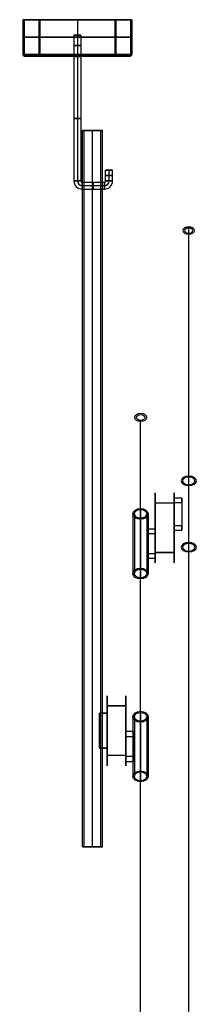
# Model space of a CAD drawing. Extents: x 114 to 374, y -1291 to 386.
# Tile 6 of 6: x 137 to 288, y -452 to 386. Entities that reach past the tile are written whole.
import ezdxf

# ---------------------------------------------------------------- set-up
doc = ezdxf.new("R2010")
doc.units = 0
doc.header["$MEASUREMENT"] = 0
doc.layers.add('DEFAULT', color=8, linetype='CONTINUOUS')

msp = doc.modelspace()

# ---------------------------------------------------------------- linework, layer by layer
at = {"layer": 'DEFAULT', "color": 9}
for p, q in [((139.81, 385.65, -71.08), (139.81, 356.15, -71.08)), ((139.81, 385.65, -71.08), (141.01, 385.65, -71.08)), ((141.01, 385.65, -71.08), (141.01, 356.15, -71.08)), ((153.43, 385.65, -103.97), (153.43, 356.15, -103.97)), ((154.27, 385.65, -103.12), (154.27, 356.15, -103.12)), ((186.31, 385.65, -25.78), (186.31, 356.15, -25.78)), ((186.31, 385.65, -24.58), (186.31, 356.15, -24.58)), ((186.31, 385.65, -116.38), (186.31, 356.15, -116.38)), ((186.31, 385.65, -117.58), (186.31, 356.15, -117.58)), ((186.31, 385.65, -117.58), (186.31, 385.65, -116.38)), ((186.31, 385.65, -25.78), (186.31, 385.65, -24.58)), ((218.34, 356.15, -39.05), (218.34, 385.65, -39.05)), ((219.19, 356.15, -38.2), (219.19, 385.65, -38.2)), ((231.61, 385.65, -71.08), (231.61, 356.15, -71.08)), ((231.61, 385.65, -71.08), (232.81, 385.65, -71.08)), ((232.81, 385.65, -71.08), (232.81, 356.15, -71.08)), ((141.31, 355.85, -71.08), (181.31, 355.85, -71.08)), ((141.31, 354.65, -71.08), (181.31, 354.65, -71.08)), ((181.31, 354.65, -71.08), (181.31, 355.85, -71.08)), ((182.77, 355.85, -74.62), (182.77, 354.65, -74.62)), ((186.31, 354.65, -66.08), (186.31, 355.85, -66.08)), ((186.31, 354.65, -76.08), (186.31, 355.85, -76.08)), ((186.31, 355.85, -116.08), (186.31, 355.85, -76.08)), ((186.31, 355.85, -66.08), (186.31, 355.85, -26.08)), ((186.31, 354.65, -116.08), (186.31, 354.65, -76.08)), ((186.31, 354.65, -66.08), (186.31, 354.65, -26.08)), ((189.84, 354.65, -67.55), (189.84, 355.85, -67.55)), ((191.31, 354.65, -71.08), (191.31, 355.85, -71.08)), ((191.31, 355.85, -71.08), (231.31, 355.85, -71.08)), ((191.31, 354.65, -71.08), (231.31, 354.65, -71.08))]:
    msp.add_line(p, q, dxfattribs=at)
at = {"layer": 'DEFAULT', "color": 251}
for p, q in [((183.36, 372.43, -71.08), (183.36, 354.65, -71.08)), ((183.36, 372.43, -71.08), (189.26, 372.43, -71.08)), ((186.31, 372.43, -74.03), (186.31, 354.65, -74.03)), ((186.31, 372.43, -68.13), (186.31, 354.65, -68.13)), ((186.31, 372.43, -74.03), (186.31, 372.43, -68.13)), ((189.26, 372.43, -71.08), (189.26, 354.65, -71.08)), ((183.31, 354.43, -71.08), (183.31, 248.43, -71.08)), ((186.31, 354.43, -74.08), (186.31, 248.43, -74.08)), ((186.31, 354.43, -68.08), (186.31, 248.43, -68.08)), ((189.31, 354.43, -71.08), (189.31, 248.43, -71.08)), ((210.31, 248.43, -71.08), (210.31, 257.43, -71.08)), ((216.31, 257.43, -71.08), (210.31, 257.43, -71.08)), ((213.31, 248.43, -74.08), (213.31, 257.43, -74.08)), ((213.31, 248.43, -68.08), (213.31, 257.43, -68.08)), ((213.31, 257.43, -74.08), (213.31, 257.43, -68.08)), ((216.31, 248.43, -71.08), (216.31, 257.43, -71.08)), ((190.31, 247.43, -71.08), (209.31, 247.43, -71.08)), ((190.31, 244.43, -68.08), (209.31, 244.43, -68.08)), ((190.31, 244.43, -74.08), (209.31, 244.43, -74.08)), ((190.31, 241.43, -71.08), (209.31, 241.43, -71.08))]:
    msp.add_line(p, q, dxfattribs=at)
at = {"layer": 'DEFAULT'}
for p, q in [((190.65, -318.57, -71.08), (190.65, 291.43, -71.08)), ((192.79, 291.43, -74.02), (191.17, 291.43, -74.02)), ((192.15, -318.57, -71.08), (192.15, 291.43, -71.08)), ((199.15, -318.57, -79.58), (199.15, 291.43, -79.58)), ((199.15, -318.57, -78.08), (199.15, 291.43, -78.08)), ((199.15, -318.57, -62.58), (199.15, 291.43, -62.58)), ((199.15, -318.57, -64.08), (199.15, 291.43, -64.08)), ((207.13, 291.43, -74.02), (205.5, 291.43, -74.02)), ((206.15, -318.57, -71.08), (206.15, 291.43, -71.08)), ((207.65, -318.57, -71.08), (207.65, 291.43, -71.08)), ((281.15, -1124.78, 965.72), (281.15, 209.25, -88.02)), ((281.15, -1125.71, 964.54), (281.15, 208.32, -89.19)), ((240.15, -1019.76, -863.88), (240.15, 44.57, 207.81)), ((240.15, -1020.82, -862.82), (240.15, 43.5, 208.87)), ((281.15, -59.37, 126.08), (281.15, -2.87, 81.45)), ((281.15, -60.15, 125.1), (281.15, -3.65, 80.47)), ((268.65, -21.52, 91.72), (268.65, -25.24, 87.01)), ((268.65, -21.52, 91.72), (268.65, -45.06, 110.31)), ((275.17, -21.52, 91.72), (268.65, -21.52, 91.72)), ((275.17, -25.24, 87.01), (275.17, -21.52, 91.72)), ((275.17, -21.52, 91.72), (275.17, -45.06, 110.31)), ((240.15, -30.43, 118.1), (240.15, -31.32, 118.98)), ((240.15, -30.43, 118.1), (240.15, -81.17, 67.02)), ((240.15, -31.32, 118.98), (240.15, -82.05, 67.9)), ((268.65, -25.78, 62.75), (252.65, -25.78, 62.75)), ((252.65, -68.07, 104.75), (252.65, -25.78, 62.75)), ((268.65, -25.93, 104.9), (252.65, -25.93, 104.9)), ((252.65, -67.93, 62.61), (252.65, -25.93, 104.9)), ((268.65, -25.24, 87.01), (268.65, -48.78, 105.61)), ((268.65, -25.24, 87.01), (275.17, -25.24, 87.01)), ((268.65, -68.07, 104.75), (268.65, -25.78, 62.75)), ((268.65, -67.93, 62.61), (268.65, -25.93, 104.9)), ((275.17, -25.24, 87.01), (275.17, -48.78, 105.61)), ((233.65, -35.04, 122.68), (234.9, -35.04, 122.68)), ((233.65, -35.04, 122.68), (233.65, -85.78, 71.6)), ((234.9, -35.04, 122.68), (234.9, -85.78, 71.6)), ((240.15, -38.77, 126.38), (240.15, -39.65, 127.26)), ((240.15, -38.77, 126.38), (240.15, -89.5, 75.3)), ((240.15, -39.65, 127.26), (240.15, -90.39, 76.18)), ((245.4, -35.04, 122.68), (245.4, -85.78, 71.6)), ((245.4, -35.04, 122.68), (246.65, -35.04, 122.68)), ((246.65, -35.04, 122.68), (246.65, -85.78, 71.6)), ((246.13, -51.97, 109.9), (246.13, -47.71, 105.67)), ((246.13, -47.71, 105.67), (246.13, -68.85, 84.38)), ((246.13, -47.71, 105.67), (252.65, -47.71, 105.67)), ((252.65, -47.71, 105.67), (252.65, -51.97, 109.9)), ((252.65, -47.71, 105.67), (252.65, -68.85, 84.38)), ((268.65, -45.06, 110.31), (268.65, -48.78, 105.61)), ((275.17, -45.06, 110.31), (268.65, -45.06, 110.31)), ((268.65, -48.78, 105.61), (275.17, -48.78, 105.61)), ((275.17, -48.78, 105.61), (275.17, -45.06, 110.31)), ((252.65, -51.97, 109.9), (246.13, -51.97, 109.9)), ((246.13, -51.97, 109.9), (246.13, -73.11, 88.61)), ((252.65, -51.97, 109.9), (252.65, -73.11, 88.61)), ((246.13, -73.11, 88.61), (246.13, -68.85, 84.38)), ((246.13, -68.85, 84.38), (252.65, -68.85, 84.38)), ((252.65, -73.11, 88.61), (246.13, -73.11, 88.61)), ((268.65, -67.93, 62.61), (252.65, -67.93, 62.61)), ((268.65, -68.07, 104.75), (252.65, -68.07, 104.75)), ((252.65, -68.85, 84.38), (252.65, -73.11, 88.61)), ((240.15, -81.17, 67.02), (240.15, -82.05, 67.9)), ((233.65, -85.78, 71.6), (234.9, -85.78, 71.6)), ((240.15, -89.5, 75.3), (240.15, -90.39, 76.18)), ((245.4, -85.78, 71.6), (246.65, -85.78, 71.6)), ((227.65, -198.43, -111.08), (211.65, -198.43, -111.08)), ((211.65, -240.72, -69.09), (211.65, -198.43, -111.08)), ((227.65, -198.57, -68.94), (211.65, -198.57, -68.94)), ((211.65, -240.57, -111.23), (211.65, -198.57, -68.94)), ((227.65, -240.72, -69.09), (227.65, -198.43, -111.08)), ((227.65, -240.57, -111.23), (227.65, -198.57, -68.94)), ((205.13, -234.57, -74.08), (205.13, -204.57, -74.08)), ((211.65, -204.57, -74.08), (205.13, -204.57, -74.08)), ((205.13, -234.57, -68.08), (205.13, -204.57, -68.08)), ((205.13, -204.57, -74.08), (205.13, -204.57, -68.08)), ((205.13, -204.57, -68.08), (211.65, -204.57, -68.08)), ((211.65, -234.57, -74.08), (211.65, -204.57, -74.08)), ((211.65, -204.57, -68.08), (211.65, -204.57, -74.08)), ((211.65, -234.57, -68.08), (211.65, -204.57, -68.08)), ((233.65, -207.69, -51.15), (234.9, -207.69, -51.15)), ((233.65, -207.69, -51.15), (233.65, -258.42, -102.24)), ((234.9, -207.69, -51.15), (234.9, -258.42, -102.24)), ((240.15, -203.07, -55.73), (240.15, -203.96, -54.85)), ((240.15, -203.07, -55.73), (240.15, -253.81, -106.82)), ((240.15, -203.96, -54.85), (240.15, -254.7, -105.94)), ((245.4, -207.69, -51.15), (245.4, -258.42, -102.24)), ((245.4, -207.69, -51.15), (246.65, -207.69, -51.15)), ((246.65, -207.69, -51.15), (246.65, -258.42, -102.24)), ((240.15, -211.41, -47.45), (240.15, -212.3, -46.57)), ((240.15, -211.41, -47.45), (240.15, -262.15, -98.54)), ((240.15, -212.3, -46.57), (240.15, -263.03, -97.66)), ((227.65, -241.49, -89.45), (227.65, -220.35, -68.17)), ((234.17, -220.35, -68.17), (227.65, -220.35, -68.17)), ((227.65, -220.35, -68.17), (227.65, -224.61, -63.94)), ((227.65, -224.61, -63.94), (234.17, -224.61, -63.94)), ((227.65, -245.75, -85.23), (227.65, -224.61, -63.94)), ((234.17, -241.49, -89.45), (234.17, -220.35, -68.17)), ((234.17, -224.61, -63.94), (234.17, -220.35, -68.17)), ((234.17, -245.75, -85.23), (234.17, -224.61, -63.94)), ((211.65, -234.57, -74.08), (205.13, -234.57, -74.08)), ((205.13, -234.57, -74.08), (205.13, -234.57, -68.08)), ((205.13, -234.57, -68.08), (211.65, -234.57, -68.08)), ((211.65, -234.57, -68.08), (211.65, -234.57, -74.08)), ((227.65, -240.57, -111.23), (211.65, -240.57, -111.23)), ((227.65, -240.72, -69.09), (211.65, -240.72, -69.09)), ((234.17, -241.49, -89.45), (227.65, -241.49, -89.45)), ((227.65, -241.49, -89.45), (227.65, -245.75, -85.23)), ((234.17, -245.75, -85.23), (234.17, -241.49, -89.45)), ((227.65, -245.75, -85.23), (234.17, -245.75, -85.23)), ((233.65, -258.42, -102.24), (234.9, -258.42, -102.24)), ((240.15, -253.81, -106.82), (240.15, -254.7, -105.94)), ((245.4, -258.42, -102.24), (246.65, -258.42, -102.24)), ((240.15, -262.15, -98.54), (240.15, -263.03, -97.66)), ((192.15, -318.57, -71.08), (190.65, -318.57, -71.08)), ((199.15, -318.57, -62.58), (199.15, -318.57, -64.08)), ((199.15, -318.57, -78.08), (199.15, -318.57, -79.58)), ((207.65, -318.57, -71.08), (206.15, -318.57, -71.08))]:
    msp.add_line(p, q, dxfattribs=at)
at = {"layer": 'DEFAULT', "color": 251, "extrusion": (0, 1, 0)}
for centre, radius in [((-186.31, -71.08, 363.54), 2.95), ((-186.31, -71.08, 301.43), 3), ((-213.31, -71.08, 252.93), 3)]:
    msp.add_circle(centre, radius, dxfattribs=at)
at = {"layer": 'DEFAULT', "extrusion": (1.00312e-14, 1, 3.34373e-15)}
msp.add_circle((-199.15, -71.08, 291.43), 8.5, dxfattribs=at)
at = {"layer": 'DEFAULT', "extrusion": (-1.21807e-14, 1, 4.06024e-15)}
msp.add_circle((-199.15, -71.08, 291.43), 7, dxfattribs=at)
at = {"layer": 'DEFAULT', "color": 251, "extrusion": (1, 0, 0)}
msp.add_circle((244.43, -71.08, 199.81), 3, dxfattribs=at)
at = {"layer": 'DEFAULT', "extrusion": (2.79087e-11, 0.784727, -0.619842)}
msp.add_circle((-281.15, 55.63, 218.76), 5, dxfattribs=at)
at = {"layer": 'DEFAULT', "extrusion": (2.79072e-11, 0.784727, -0.619842)}
msp.add_circle((-281.15, 55.63, 218.76), 3.5, dxfattribs=at)
at = {"layer": 'DEFAULT', "extrusion": (0, 0.704667, 0.709538)}
for radius in [5, 3.5]:
    msp.add_circle((-240.15, 111.32, 178.86), radius, dxfattribs=at)
at = {"layer": 'DEFAULT', "extrusion": (8.40879e-17, 0.784727, -0.619842)}
msp.add_circle((-281.15, 55.63, -52.74), 6.5, dxfattribs=at)
at = {"layer": 'DEFAULT', "extrusion": (-1.28897e-16, 0.784727, -0.619842)}
msp.add_circle((-281.15, 55.63, -52.74), 5.25, dxfattribs=at)
at = {"layer": 'DEFAULT', "extrusion": (1, -6.76721e-16, 6.72075e-16)}
for centre in [(-46.93, 83.75, 252.65), (-219.57, -90.08, 211.65)]:
    msp.add_circle(centre, 29.8, dxfattribs=at)
at = {"layer": 'DEFAULT', "extrusion": (1, -1.35344e-15, 1.34415e-15)}
msp.add_circle((-46.93, 83.75, 268.65), 29.8, dxfattribs=at)
at = {"layer": 'DEFAULT', "extrusion": (-1.55125e-15, 0.704667, 0.709538)}
for centre in [(-240.15, 111.32, 62.36), (-240.15, 111.32, -9.64), (-240.15, 111.32, -182.64), (-240.15, 111.32, -254.64)]:
    msp.add_circle(centre, 6.5, dxfattribs=at)
at = {"layer": 'DEFAULT', "extrusion": (-1.9206e-15, 0.704667, 0.709538)}
for centre in [(-240.15, 111.32, 62.36), (-240.15, 111.32, -182.64)]:
    msp.add_circle(centre, 5.25, dxfattribs=at)
at = {"layer": 'DEFAULT', "extrusion": (-4.20439e-16, 0.784727, -0.619842)}
msp.add_circle((-281.15, 55.63, -124.74), 6.5, dxfattribs=at)
at = {"layer": 'DEFAULT', "extrusion": (-5.15587e-16, 0.784727, -0.619842)}
msp.add_circle((-281.15, 55.63, -124.74), 5.25, dxfattribs=at)
at = {"layer": 'DEFAULT', "extrusion": (9.47113e-16, 0.704667, 0.709538)}
msp.add_circle((-240.15, 111.32, -9.64), 5.25, dxfattribs=at)
at = {"layer": 'DEFAULT', "extrusion": (1, -6.79045e-16, 1.34647e-15)}
msp.add_circle((-219.57, -90.08, 227.65), 29.8, dxfattribs=at)
at = {"layer": 'DEFAULT', "extrusion": (2.85453e-15, 0.704667, 0.709538)}
msp.add_circle((-240.15, 111.32, -254.64), 5.25, dxfattribs=at)
at = {"layer": 'DEFAULT', "extrusion": (0, 1, 0)}
for radius in [8.5, 7]:
    msp.add_circle((-199.15, -71.08, -318.57), radius, dxfattribs=at)
at = {"layer": 'DEFAULT', "color": 9, "extrusion": (2.54288e-17, 1, -6.13907e-17)}
for centre, radius, start in [((-186.31, -71.08, 385.65), 46.5, 360), ((-186.31, -71.08, 355.85), 5, 0)]:
    msp.add_arc(centre, radius, start, 135, dxfattribs=at)
at = {"layer": 'DEFAULT', "color": 9, "extrusion": (-1.50958e-16, 1, -6.25289e-17)}
msp.add_arc((-186.31, -71.08, 385.65), 46.5, 315, 0, dxfattribs=at)
at = {"layer": 'DEFAULT', "color": 9, "extrusion": (-1.30551e-15, 1, -3.9739e-16)}
msp.add_arc((-186.31, -71.08, 385.65), 45.3, 360, 135, dxfattribs=at)
at = {"layer": 'DEFAULT', "color": 9, "extrusion": (-3.70387e-15, 1, 2.40391e-16)}
msp.add_arc((-186.31, -71.08, 385.65), 45.3, 315, 360, dxfattribs=at)
at = {"layer": 'DEFAULT', "color": 9, "extrusion": (-5.00639e-15, 1, -1.74382e-15)}
msp.add_arc((-186.31, -71.08, 385.65), 46.5, 180, 315, dxfattribs=at)
at = {"layer": 'DEFAULT', "color": 9, "extrusion": (-3.8207e-15, 1, -1.42354e-15)}
msp.add_arc((-186.31, -71.08, 385.65), 45.3, 180, 315, dxfattribs=at)
at = {"layer": 'DEFAULT', "color": 9, "extrusion": (-3.79177e-14, 1, -3.28392e-15)}
msp.add_arc((-186.31, -71.08, 385.65), 45.3, 135, 180, dxfattribs=at)
at = {"layer": 'DEFAULT', "color": 9, "extrusion": (-3.78657e-14, 1, -1.25394e-16)}
msp.add_arc((-186.31, -71.08, 385.65), 46.5, 135, 180, dxfattribs=at)
at = {"layer": 'DEFAULT', "color": 9, "extrusion": (0, 1, 0)}
for centre, radius, start, end in [((-186.31, -71.08, 370.9), 46.5, 315, 135), ((-186.31, -71.08, 370.9), 45.3, 315, 135), ((-186.31, -71.08, 354.65), 45, 0, 135), ((-186.31, -71.08, 354.65), 45, 180, 315), ((-186.31, -71.08, 355.25), 5, 315, 0), ((-186.31, -71.08, 355.25), 5, 0, 135)]:
    msp.add_arc(centre, radius, start, end, dxfattribs=at)
at = {"layer": 'DEFAULT', "color": 9, "extrusion": (-2.84217e-14, 1, 0)}
for centre, radius, start, end in [((-186.31, -71.08, 370.9), 46.5, 135, 315), ((-186.31, -71.08, 370.9), 45.3, 135, 315), ((-186.31, -71.08, 355.25), 5, 180, 315), ((-186.31, -71.08, 355.25), 5, 135, 180)]:
    msp.add_arc(centre, radius, start, end, dxfattribs=at)
at = {"layer": 'DEFAULT', "color": 251, "extrusion": (1.01143e-16, 1, -5.11743e-17)}
msp.add_arc((-186.31, -71.08, 372.43), 2.95, 0, 180, dxfattribs=at)
at = {"layer": 'DEFAULT', "color": 251, "extrusion": (1.38778e-16, 1, 9.93644e-17)}
msp.add_arc((-186.31, -71.08, 372.43), 2.95, 270, 0, dxfattribs=at)
at = {"layer": 'DEFAULT', "color": 251, "extrusion": (1.38778e-16, 1, 2.4095e-17)}
msp.add_arc((-186.31, -71.08, 372.43), 2.95, 180, 270, dxfattribs=at)
at = {"layer": 'DEFAULT', "color": 9, "extrusion": (-3.66286e-17, 1, 8.84292e-17)}
for radius in [46.5, 45.3]:
    msp.add_arc((-186.31, -71.08, 356.15), radius, 0, 135, dxfattribs=at)
at = {"layer": 'DEFAULT', "color": 9, "extrusion": (1.4821e-16, 1, 6.13907e-17)}
for centre, radius in [((-186.31, -71.08, 356.15), 46.5), ((-186.31, -71.08, 355.85), 45)]:
    msp.add_arc(centre, radius, 315, 0, dxfattribs=at)
at = {"layer": 'DEFAULT', "color": 9}
for centre, radius, start, end in [((141.31, 356.15, -71.08), 1.5, 180, 270), ((141.31, 356.15, -71.08), 0.3, 180, 270), ((231.31, 356.15, -71.08), 0.3, 270, 0), ((231.31, 356.15, -71.08), 1.5, 270, 0)]:
    msp.add_arc(centre, radius, start, end, dxfattribs=at)
at = {"layer": 'DEFAULT', "color": 9, "extrusion": (-9.59895e-15, 1, -2.20143e-15)}
msp.add_arc((-186.31, -71.08, 356.15), 45.3, 315, 360, dxfattribs=at)
at = {"layer": 'DEFAULT', "color": 9, "extrusion": (-2.01194e-17, 1, 4.85725e-17)}
msp.add_arc((-186.31, -71.08, 355.85), 45, 360, 135, dxfattribs=at)
at = {"layer": 'DEFAULT', "color": 9, "extrusion": (-5.27956e-15, 1, -4.00448e-16)}
msp.add_arc((-186.31, -71.08, 354.65), 45, 315, 360, dxfattribs=at)
at = {"layer": 'DEFAULT', "color": 9, "extrusion": (-8.42483e-16, 1, 2.47518e-16)}
msp.add_arc((-186.31, -71.08, 354.65), 45, 360, 135, dxfattribs=at)
at = {"layer": 'DEFAULT', "color": 9, "extrusion": (-0.707107, 2.00972e-14, 0.707107)}
msp.add_arc((-356.15, 36.47, -182), 1.5, 270, 0, dxfattribs=at)
at = {"layer": 'DEFAULT', "color": 9, "extrusion": (-6.03481e-15, 1, -2.71858e-15)}
msp.add_arc((-186.31, -71.08, 356.15), 46.5, 180, 315, dxfattribs=at)
at = {"layer": 'DEFAULT', "color": 9, "extrusion": (0.707107, -1.33981e-13, -0.707107)}
msp.add_arc((356.15, 36.47, 182), 0.3, 180, 270, dxfattribs=at)
at = {"layer": 'DEFAULT', "color": 9, "extrusion": (-5.41357e-15, 1, -2.90176e-15)}
msp.add_arc((-186.31, -71.08, 356.15), 45.3, 180, 315, dxfattribs=at)
at = {"layer": 'DEFAULT', "color": 9, "extrusion": (-5.07627e-15, 1, -2.03614e-15)}
msp.add_arc((-186.31, -71.08, 355.85), 45, 180, 315, dxfattribs=at)
at = {"layer": 'DEFAULT', "color": 9, "extrusion": (-2.95658e-15, 1, -7.84528e-18)}
msp.add_arc((-186.31, -71.08, 354.65), 45, 180, 315, dxfattribs=at)
at = {"layer": 'DEFAULT', "color": 9, "extrusion": (4.26974e-16, 1, 1.76858e-16)}
msp.add_arc((-186.31, -71.08, 355.85), 5, 315, 0, dxfattribs=at)
at = {"layer": 'DEFAULT', "color": 9, "extrusion": (-2.39116e-15, 1, 5.77277e-15)}
msp.add_arc((-186.31, -71.08, 354.65), 5, 0, 135, dxfattribs=at)
at = {"layer": 'DEFAULT', "color": 9, "extrusion": (2.59297e-14, 1, 2.68182e-14)}
msp.add_arc((-186.31, -71.08, 354.65), 5, 315, 0, dxfattribs=at)
at = {"layer": 'DEFAULT', "color": 9, "extrusion": (-1.22713e-14, 1, -2.52985e-15)}
msp.add_arc((-186.31, -71.08, 355.85), 5, 180, 315, dxfattribs=at)
at = {"layer": 'DEFAULT', "color": 9, "extrusion": (6.16251e-16, 1, -1.48776e-15)}
msp.add_arc((-186.31, -71.08, 354.65), 5, 180, 315, dxfattribs=at)
at = {"layer": 'DEFAULT', "color": 251}
for centre, radius, start, end in [((182.86, 354.65, -71.08), 0.5, 334.15807, 0), ((189.76, 354.65, -71.08), 0.5, 180, 205.84193), ((190.31, 248.43, -71.08), 7, 180, 270), ((190.31, 248.43, -68.08), 4, 180, 270), ((190.31, 248.43, -74.08), 4, 180, 270), ((190.31, 248.43, -71.08), 1, 180, 270), ((209.31, 248.43, -71.08), 7, 270, 0), ((209.31, 248.43, -68.08), 4, 270, 0), ((209.31, 248.43, -71.08), 1, 270, 0), ((209.31, 248.43, -74.08), 4, 270, 0)]:
    msp.add_arc(centre, radius, start, end, dxfattribs=at)
at = {"layer": 'DEFAULT', "color": 251, "extrusion": (1.38778e-16, 1, -5.11743e-17)}
for centre, start, end in [((-186.31, -71.08, 354.43), 180, 0), ((-186.31, -71.08, 354.43), 0, 180), ((-213.31, -71.08, 257.43), 0, 180), ((-213.31, -71.08, 257.43), 180, 0), ((-186.31, -71.08, 248.43), 180, 0), ((-186.31, -71.08, 248.43), 0, 180), ((-213.31, -71.08, 248.43), 180, 0), ((-213.31, -71.08, 248.43), 0, 180)]:
    msp.add_arc(centre, 3, start, end, dxfattribs=at)
at = {"layer": 'DEFAULT', "color": 251, "extrusion": (-1.06553e-15, 1, -5.11743e-17)}
msp.add_arc((-186.31, -71.08, 354.65), 2.95, 0, 180, dxfattribs=at)
at = {"layer": 'DEFAULT', "color": 251, "extrusion": (1.38778e-16, 1, -1.25548e-15)}
msp.add_arc((-186.31, -71.08, 354.65), 2.95, 270, 0, dxfattribs=at)
at = {"layer": 'DEFAULT', "color": 9, "extrusion": (1, -1.73639e-16, 1.16866e-16)}
for radius in [0.3, 1.5]:
    msp.add_arc((356.15, -26.08, 186.31), radius, 90, 180, dxfattribs=at)
at = {"layer": 'DEFAULT', "color": 9, "extrusion": (1, -1.54037e-15, 1.16866e-16)}
for radius in [0.3, 1.5]:
    msp.add_arc((356.15, -116.08, 186.31), radius, 180, 270, dxfattribs=at)
at = {"layer": 'DEFAULT', "color": 251, "extrusion": (1.38778e-16, 1, -2.45979e-15)}
msp.add_arc((-186.31, -71.08, 354.65), 2.95, 180, 270, dxfattribs=at)
at = {"layer": 'DEFAULT', "color": 251, "extrusion": (1, -5.11743e-17, -1.95685e-16)}
msp.add_arc((354.65, -67.63, 186.31), 0.5, 244.15807, 270, dxfattribs=at)
at = {"layer": 'DEFAULT', "color": 251, "extrusion": (1, 5.11743e-17, -1.95685e-16)}
msp.add_arc((354.65, -74.53, 186.31), 0.5, 90, 115.84193, dxfattribs=at)
at = {"layer": 'DEFAULT', "color": 9, "extrusion": (-4.80912e-14, 1, -3.84229e-15)}
msp.add_arc((-186.31, -71.08, 355.85), 5, 135, 180, dxfattribs=at)
at = {"layer": 'DEFAULT', "color": 9, "extrusion": (4.44268e-15, 1, 1.84022e-15)}
msp.add_arc((-186.31, -71.08, 354.65), 5, 135, 180, dxfattribs=at)
at = {"layer": 'DEFAULT', "color": 9, "extrusion": (-0.707107, -3.85155e-13, 0.707107)}
msp.add_arc((-356.15, 126.47, -182), 0.3, 0, 90, dxfattribs=at)
at = {"layer": 'DEFAULT', "color": 9, "extrusion": (-0.707107, -8.71155e-14, 0.707107)}
msp.add_arc((-356.15, 126.47, -182), 1.5, 0, 90, dxfattribs=at)
at = {"layer": 'DEFAULT', "color": 9, "extrusion": (-3.75173e-14, 1, -1.24882e-15)}
msp.add_arc((-186.31, -71.08, 355.85), 45, 135, 180, dxfattribs=at)
at = {"layer": 'DEFAULT', "color": 9, "extrusion": (-3.15713e-14, 1, -5.72345e-16)}
msp.add_arc((-186.31, -71.08, 354.65), 45, 135, 180, dxfattribs=at)
at = {"layer": 'DEFAULT', "color": 9, "extrusion": (-3.51844e-14, 1, -3.7717e-16)}
msp.add_arc((-186.31, -71.08, 356.15), 45.3, 135, 180, dxfattribs=at)
at = {"layer": 'DEFAULT', "color": 9, "extrusion": (-3.95267e-14, 1, -8.1338e-16)}
msp.add_arc((-186.31, -71.08, 356.15), 46.5, 135, 180, dxfattribs=at)
at = {"layer": 'DEFAULT', "color": 251, "extrusion": (1, -4.34837e-16, -1.05168e-16)}
for start, end in [(180, 0), (0, 180)]:
    msp.add_arc((244.43, -71.08, 190.31), 3, start, end, dxfattribs=at)
at = {"layer": 'DEFAULT', "color": 251, "extrusion": (1, -1.38778e-16, -1.05168e-16)}
for start, end in [(180, 0), (0, 180)]:
    msp.add_arc((244.43, -71.08, 209.31), 3, start, end, dxfattribs=at)

doc.saveas('drawing.dxf')
